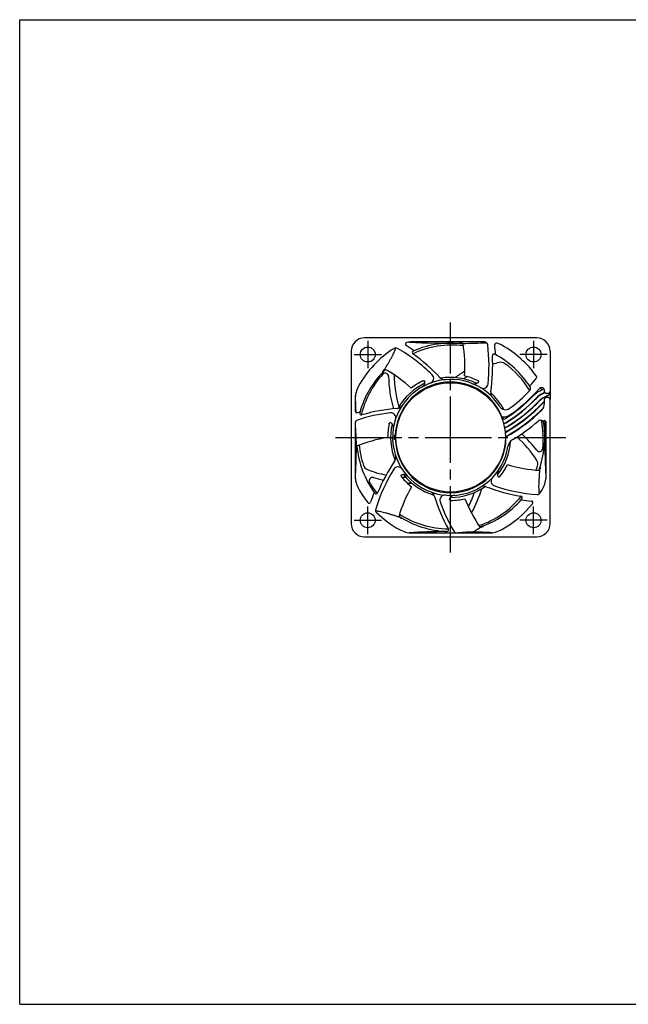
# Model space of a CAD drawing. Header units: millimetres. Extents: x 0 to 420, y 0 to 297.
# Tile 1 of 2: x 0 to 184, y 0 to 297. Entities that reach past the tile are written whole.
import ezdxf

# ---------------------------------------------------------------- set-up
doc = ezdxf.new("R2010")
doc.units = ezdxf.units.MM
doc.linetypes.add('CENTER', pattern=[27, 20, -2, 3, -2])
doc.linetypes.add('HS', pattern=[0])

msp = doc.modelspace()

# ---------------------------------------------------------------- linework, layer by layer
at = {"color": 7, "linetype": 'HS'}
for p, q in [((0, 297), (420, 297)), ((0, 0), (0, 297)), ((0, 0), (420, 0))]:
    msp.add_line(p, q, dxfattribs=at)
at = {"color": 7, "linetype": 'CENTER'}
for p, q in [((130, 136.29), (130, 205.71)), ((105, 200.15), (105, 191.85)), ((155, 200.15), (155, 191.85)), ((100.85, 196), (109.15, 196)), ((159.15, 196), (150.85, 196)), ((95.29, 171), (164.71, 171)), ((105, 141.85), (105, 150.15)), ((155, 141.85), (155, 150.15)), ((100.85, 146), (109.15, 146)), ((159.15, 146), (150.85, 146))]:
    msp.add_line(p, q, dxfattribs=at)
at = {"color": 7}
for p, q in [((156, 201), (104, 201)), ((140.19, 199.8), (118.43, 199.8)), ((100, 197), (100, 145)), ((160, 197), (160, 184.75)), ((156.76, 184.98), (158.1, 185.75)), ((157.3, 184.03), (158.32, 184.61)), ((157.35, 183.94), (158.36, 184.52)), ((157.9, 182.98), (160, 184.19)), ((158.3, 184.75), (158.3, 185.5)), ((159.5, 184.25), (158.8, 184.25)), ((101.2, 182.57), (101.2, 178.91)), ((152.62, 181.52), (152.73, 181.39)), ((157.95, 182.9), (158.26, 183.07)), ((158.26, 183.07), (160, 184.07)), ((158.3, 181.29), (158.3, 182.5)), ((159.5, 183), (158.8, 183)), ((160, 145), (160, 182.5)), ((153.47, 180.57), (153.53, 180.5)), ((154.27, 179.68), (154.34, 179.61)), ((155.07, 178.79), (155.14, 178.72)), ((101.2, 175.29), (101.2, 159.43)), ((155.88, 177.9), (155.96, 177.8)), ((158.8, 159.43), (158.8, 175.57)), ((104, 141), (156, 141)), ((118.43, 142.2), (141.57, 142.2))]:
    msp.add_line(p, q, dxfattribs=at)
msp.add_line((160, 184.75), (160, 182.5))
at = {"color": 7, "ltscale": 0.498805}
for p, q in [((145.6, 176.37), (146.3, 176.56)), ((145.96, 175.24), (146.64, 175.47)), ((145.99, 175.06), (146.72, 175.4)), ((146.23, 173.96), (147.24, 174.43)), ((146.26, 173.82), (147.35, 174.38)), ((146.42, 172.67), (147.89, 173.42)), ((146.44, 172.37), (147.98, 173.36)), ((146.5, 171.03), (147.52, 171.8))]:
    msp.add_line(p, q, dxfattribs=at)
at = {"color": 7, "ltscale": 0.671737}
for p, q in [((113.31, 171.5), (112.92, 171.5)), ((112.92, 171.5), (112.92, 170.5)), ((112.92, 170.5), (113.31, 170.5))]:
    msp.add_line(p, q, dxfattribs=at)
at = {"color": 7, "linetype": 'Continuous'}
msp.add_line((158.3, 171), (158.31, 171), dxfattribs=at)
at = {"color": 7}
for centre, radius in [((105, 196), 2.25), ((155, 196), 2.25), ((130, 171), 16.5), ((105, 146), 2.25), ((155, 146), 2.25)]:
    msp.add_circle(centre, radius, dxfattribs=at)
for centre, radius, start, end in [((104, 197), 4, 90, 180), ((116.87, 199.14), 0.5, 102.0256, 238.1509), ((118.43, 191.8), 8, 90, 102.0256), ((130, 426.85), 227.45, 266.8471, 270.6855), ((130, 171), 28.4, 82.3597, 113.4532), ((90.48, 192.52), 42.8, 9.068, 9.3448), ((130, 171), 28.6, 82.4782, 84.5587), ((130.56, 426.78), 227.45, 270.8019, 272.588), ((90.48, 192.52), 43.8, 356.0903, 8.9744), ((140.19, 198.8), 1, 7.1993, 90), ((143.79, 198.96), 0.5, 72.7411, 186.8887), ((141.57, 191.8), 8, 60.9209, 72.7411), ((156, 197), 4, 0, 90), ((130, 171), 31.8, 122.4854, 150.9209), ((113.46, 196.98), 1, 60.1659, 122.4854), ((88.53, 153.52), 51.1, 45.3584, 60.1659), ((88.53, 153.52), 53.2, 55.122, 58.1509), ((118.9, 196.6), 0.5, 113.4532, 234.8209), ((88.53, 153.52), 52.2, 42.9062, 54.8209), ((90.48, 192.52), 51.1, 353.9299, 7.1993), ((143.09, 195.64), 0.5, 62.0246, 183.3924), ((90.48, 192.52), 53.2, 3.6935, 6.8887), ((130, 171), 28.4, 32.5056, 62.0246), ((130, 171), 31.8, 35.5597, 60.9209), ((90.48, 192.52), 52.2, 351.4776, 3.3924), ((130, 171), 28.4, 133.7883, 164.8817), ((130, 171), 28.6, 133.9068, 135.9873), ((88.53, 153.52), 42.8, 60.4966, 60.7734), ((88.53, 153.52), 43.8, 47.5188, 60.4029), ((130, 171), 17.5, 32.0203, 350.9633), ((130, 171), 16.7, 21.9231, 178.2843), ((130, 171), 18.1, 115.495, 150.9834), ((130, 171), 19, 116.2352, 128.7254), ((123.39, 188.81), 1.5, 290.3715, 45.3584), ((128.23, 190.42), 2, 222.9062, 275.1979), ((130, 171), 18.1, 64.0664, 99.5548), ((130, 171), 19, 64.8066, 77.2969), ((139.8, 187.28), 1.5, 238.943, 353.9299), ((122.19, 215.32), 42.8, 317.6395, 321.8773), ((155.46, 189.2), 0.5, 321.8773, 35.5597), ((109.2, 182.57), 8, 150.9209, 180), ((144.08, 184.49), 2, 171.4776, 223.7693), ((130, 171), 18.1, 27.6633, 48.1263), ((122.19, 215.32), 45.48, 304.1029, 319.3082), ((122.19, 215.32), 43.8, 305.6248, 316.2587), ((153.11, 185.72), 1, 316.2587, 32.5056), ((160.43, 178.58), 7.38, 119.842, 136.191), ((157.43, 185.01), 1, 29.3361, 139.3082), ((130, 171), 31, 27.6461, 28.8773), ((130, 171), 31, 25.4243, 25.6097), ((158.8, 184.75), 0.5, 180, 270), ((159.5, 184.75), 0.5, 270, 0), ((-125.85, 171), 227.45, 1.8795, 3.1529), ((160.43, 178.58), 6.28, 119.8444, 136.1875), ((160.43, 178.58), 6.18, 119.8451, 136.1852), ((160.44, 178.56), 5.1, 119.855, 136.1558), ((160.44, 178.56), 5, 119.856, 136.1509), ((155.3, 181.29), 3, 314.2215, 0), ((160.45, 178.55), 3.91, 123.2756, 136.1109), ((160.45, 178.55), 3.82, 124.267, 136.0969), ((158.8, 182.5), 0.5, 90, 180), ((130, 171), 31, 23.1958, 23.3819), ((159.5, 182.5), 0.5, 0, 90), ((101.7, 178.91), 0.5, 180, 287.46), ((117.81, 127.68), 53.2, 106.5506, 107.46), ((117.81, 127.68), 51.1, 96.787, 108.1569), ((103.07, 178.28), 0.5, 164.8817, 286.2495), ((117.81, 127.68), 52.2, 94.3348, 106.2495), ((111.95, 176.93), 1.5, 341.8001, 96.787), ((113.72, 181.73), 2, 274.3348, 326.6264), ((146.53, 181.34), 2, 212.0203, 305.6248), ((122.19, 215.32), 50.48, 300.6737, 314.2215), ((102.2, 175.29), 1, 108.1569, 180), ((146.06, 180.18), 3, 254.3781, 304.197), ((130, 171), 16.9, 18.9033, 21.5223), ((130, 171), 16.9, 14.5163, 14.9728), ((122.19, 215.32), 52.2, 300.5525, 310.9916), ((157.08, 175.16), 1, 8.7341, 130.9916), ((130, 171), 28.4, 339.5026, 8.7341), ((122.19, 215.32), 53.2, 312.0686, 312.2616), ((158.3, 175.57), 0.5, 0, 132.2616), ((385.85, 171), 227.45, 178.728, 183.1529), ((130, 171), 19, 167.6637, 180.154), ((130, 171), 18.1, 166.9236, 202.412), ((130, 171), 16.9, 10.2685, 10.697), ((130, 171), 16.9, 5.4939, 6.3267), ((117.81, 127.68), 43.8, 98.9474, 111.8315), ((130, 171), 16.7, 181.7157, 359.6067), ((130, 171), 18.1, 321.2093, 356.3193), ((151.08, 166.79), 6, 120.7735, 139.8647), ((130, 171), 16.9, 0.3037, 1.1164), ((150.25, 167.78), 3, 120.5525, 170.9633), ((-125.85, 171), 227.45, 356.8471, 359.1981), ((130, 171), 28.6, 185.3353, 187.4158), ((117.81, 127.68), 42.8, 111.9252, 112.202), ((130, 171), 28.4, 185.2169, 216.3103), ((156.27, 134.46), 52.2, 145.7634, 157.6781), ((111.46, 164.96), 2, 325.7634, 18.055), ((156.27, 134.46), 51.1, 148.2156, 163.0231), ((114.11, 160.59), 1.5, 33.2287, 148.2156), ((130, 171), 19, 321.9494, 334.4397), ((159.78, 204.74), 43.8, 253.2331, 266.1172), ((130, 171), 28.6, 339.6211, 341.7015), ((159.78, 204.74), 42.8, 266.2109, 266.4877), ((109.2, 159.43), 8, 180, 209.0791), ((130, 171), 19, 219.0923, 231.5826), ((130, 171), 18.1, 218.3521, 253.8405), ((143.69, 157.82), 1.5, 136.0858, 251.0727), ((150.8, 159.43), 8, 330.9209, 0), ((130, 171), 31.8, 209.0791, 218.1761), ((156.27, 134.46), 43.8, 150.376, 163.2601), ((123.17, 152.74), 2, 17.1919, 69.4836), ((130, 171), 18.1, 269.7808, 305.2691), ((140.02, 154.27), 2, 68.6205, 120.9121), ((159.78, 204.74), 52.2, 248.6205, 260.5352), ((159.78, 204.74), 51.1, 251.0727, 265.8802), ((130, 171), 31.8, 328.1997, 330.9209), ((105.39, 151.65), 0.5, 218.1761, 341.3289), ((156.27, 134.46), 53.2, 157.9792, 161.3289), ((107.52, 154.48), 0.5, 216.3103, 337.6781), ((174.94, 168.76), 52.2, 197.1919, 209.1066), ((128.23, 152.08), 1.5, 84.6572, 199.6441), ((174.94, 168.76), 51.1, 199.6441, 210.6717), ((130, 171), 19, 270.5209, 283.0111), ((174.94, 168.76), 43.8, 201.8045, 214.6886), ((130, 171), 28.4, 288.074, 319.1684), ((151.11, 152.76), 0.5, 319.1674, 80.5352), ((159.78, 204.74), 53.2, 260.8363, 264.186), ((154.34, 151.32), 0.5, 321.0332, 84.186), ((156.18, 154.77), 1, 265.8802, 328.1997), ((108.35, 149.09), 1, 163.0231, 225.3425), ((130, 171), 31.8, 299.0791, 321.0332), ((130, 171), 31.8, 225.3425, 240.9209), ((130, 171), 28.6, 236.7639, 238.8444), ((130, 171), 28.4, 236.6454, 267.7389), ((156.27, 134.46), 42.8, 163.3538, 163.6306), ((104, 145), 4, 180, 270), ((118.43, 150.2), 8, 240.9209, 270), ((130, -84.85), 227.45, 90.3525, 93.1529), ((128.2, 142.6), 0.4, 270, 4.9606), ((128.9, 143.12), 0.5, 267.7389, 29.1066), ((131.85, 143.2), 1, 210.6717, 270), ((130, 171), 28.6, 288.1925, 290.273), ((174.94, 168.76), 42.8, 214.7823, 215.0591), ((141.57, 150.2), 8, 270, 299.0791), ((156, 145), 4, 270, 0), ((130, -84.85), 227.45, 86.8471, 88.2928)]:
    msp.add_arc(centre, radius, start, end, dxfattribs=at)
at = {"color": 7, "ltscale": 0.8}
for centre, radius, start, end in [((130.36, 171.02), 27.81, 82.7748, 115.0604), ((153.13, 161.09), 33.6, 104.6665, 108.1292), ((145.13, 191.66), 2, 54.4521, 104.6665), ((130.13, 170.66), 27.81, 31.2835, 54.4521), ((110.26, 189.38), 1, 1.5911, 137.7222), ((155.13, 156.83), 40, 121.4597, 126.3497), ((130.09, 171.35), 27.81, 137.7222, 166.6282), ((151.24, 190.52), 40, 181.5911, 195.7868), ((146.57, 189.94), 33.6, 180.1189, 196.8448), ((153.13, 161.09), 33.6, 122.768, 124.8448), ((130.13, 170.66), 27.81, 353.7222, 11.2929), ((127.72, 145.94), 33.6, 32.6665, 48.5514), ((124.29, 142.72), 40, 37.5911, 47.2346), ((130.09, 171.35), 27.81, 185.4902, 198.4521), ((156.77, 167.73), 1, 217.5911, 353.7222), ((154.33, 162.99), 2, 342.4521, 32.6665), ((105.61, 163.18), 2, 198.4521, 248.6665), ((117.11, 192.61), 33.6, 248.6665, 258.7461), ((129.72, 170.77), 27.81, 339.6862, 342.4521), ((106.42, 157.91), 1, 73.5911, 209.7222), ((118, 197.24), 40, 253.5911, 258.0616), ((117.11, 192.61), 33.6, 266.7761, 268.8448), ((129.7, 171.2), 27.81, 209.7222, 218.032), ((118, 197.24), 40, 268.4028, 270.3497), ((101.34, 167.7), 40, 330.8298, 342.3497), ((105.46, 165.42), 33.6, 332.779, 340.8448), ((129.72, 170.77), 27.81, 288.4889, 320.8646), ((129.7, 171.2), 27.81, 237.0363, 269.2208)]:
    msp.add_arc(centre, radius, start, end, dxfattribs=at)
at = {"color": 7, "ltscale": 0.671737}
for centre, radius, start, end in [((122.19, 215.32), 45.65, 301.8887, 316.1567), ((122.19, 215.31), 46.74, 301.535, 316.1452), ((122.19, 215.31), 46.84, 301.577, 316.1456), ((122.2, 215.29), 47.92, 301.4996, 316.1503), ((122.2, 215.29), 48.02, 301.5752, 316.1509), ((122.21, 215.28), 49.1, 301.5241, 316.1546), ((122.21, 215.28), 49.2, 301.5737, 316.1557), ((122.19, 215.32), 50.35, 300.2087, 315.2955)]:
    msp.add_arc(centre, radius, start, end, dxfattribs=at)
at = {"color": 7}
for points, knots in [([(110.17, 191.61), (110.34, 191.91), (110.69, 192.52), (111.2, 193.39), (111.68, 194.21), (112.12, 194.99), (112.52, 195.73), (112.86, 196.42), (113.15, 197.06), (113.33, 197.57), (113.42, 197.88), (113.45, 197.98)], [0, 0, 0, 0, 1.067441, 2.082327, 3.027864, 3.929022, 4.77225, 5.543105, 6.240845, 6.86984, 7.18728, 7.18728, 7.18728, 7.18728]), ([(121.29, 186.18), (121.41, 186.25), (121.62, 186.4), (121.88, 186.67), (122.07, 186.95), (122.19, 187.24), (122.26, 187.54), (122.26, 187.81), (122.23, 187.97), (122.21, 188.04)], [0, 0, 0, 0, 0.419231, 0.793151, 1.124455, 1.428498, 1.723424, 2.028887, 2.225806, 2.225806, 2.225806, 2.225806]), ([(121.6, 188.04), (121.67, 188.08), (121.85, 188.11), (122.06, 188.08), (122.18, 188.05), (122.21, 188.04)], [0, 0, 0, 0, 0.2380967, 0.5305364, 0.6233092, 0.6233092, 0.6233092, 0.6233092]), ([(136.43, 187.28), (136.59, 187.21), (136.9, 187.13), (137.37, 187.12), (137.8, 187.21), (138.16, 187.4), (138.37, 187.59), (138.46, 187.7), (138.46, 187.71)], [0, 0, 0, 0, 0.495009, 0.965605, 1.397393, 1.794643, 2.188283, 2.220513, 2.220513, 2.220513, 2.220513]), ([(138.09, 188.19), (138.16, 188.16), (138.3, 188.04), (138.41, 187.86), (138.45, 187.74), (138.47, 187.71)], [0, 0, 0, 0, 0.2380967, 0.5305364, 0.6233306, 0.6233306, 0.6233306, 0.6233306]), ([(111.44, 175.06), (111.46, 175.14), (111.54, 175.3), (111.69, 175.44), (111.8, 175.52), (111.82, 175.53)], [0, 0, 0, 0, 0.2380967, 0.5305364, 0.6233185, 0.6233185, 0.6233185, 0.6233185]), ([(111.83, 175.53), (111.83, 175.53), (111.83, 175.53), (111.82, 175.53), (111.82, 175.53)], [0, 0, 0, 0, 0.00452902, 0.008388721, 0.008388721, 0.008388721, 0.008388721]), ([(112.7, 173.65), (112.73, 173.82), (112.74, 174.15), (112.64, 174.62), (112.44, 175.02), (112.17, 175.33), (111.95, 175.48), (111.83, 175.53)], [0, 0, 0, 0, 0.507823, 0.990047, 1.431276, 1.835225, 2.217556, 2.217556, 2.217556, 2.217556]), ([(101.2, 174.61), (101.2, 174.58), (101.22, 174.3), (101.26, 173.75), (101.32, 172.92), (101.37, 172.02), (101.41, 171.09), (101.44, 170.45), (101.45, 170.13)], [1.170882, 1.170882, 1.170882, 1.170882, 1.256004, 2.002701, 2.833798, 3.743273, 4.704247, 5.654849, 5.654849, 5.654849, 5.654849]), ([(101.45, 170.13), (101.47, 169.82), (101.49, 169.22), (101.51, 168.62), (101.52, 168.34)], [0, 0, 0, 0, 0.952241, 1.79292, 1.79292, 1.79292, 1.79292]), ([(144.44, 161.11), (144.34, 160.97), (144.18, 160.67), (144.07, 160.2), (144.07, 159.75), (144.18, 159.36), (144.32, 159.13), (144.4, 159.03)], [0, 0, 0, 0, 0.510172, 0.994298, 1.437546, 1.83834, 2.217333, 2.217333, 2.217333, 2.217333]), ([(115.25, 159.02), (115.2, 159.08), (115.13, 159.25), (115.11, 159.46), (115.12, 159.59), (115.12, 159.62)], [0, 0, 0, 0, 0.2380967, 0.5305364, 0.6233459, 0.6233459, 0.6233459, 0.6233459]), ([(117.14, 159.13), (117.03, 159.25), (116.78, 159.47), (116.35, 159.69), (115.91, 159.78), (115.5, 159.76), (115.25, 159.68), (115.13, 159.62), (115.13, 159.62)], [0, 0, 0, 0, 0.506603, 0.987577, 1.428066, 1.828188, 2.209122, 2.218053, 2.218053, 2.218053, 2.218053]), ([(144.96, 159.29), (144.91, 159.23), (144.77, 159.12), (144.57, 159.05), (144.44, 159.03), (144.41, 159.03)], [0, 0, 0, 0, 0.2380967, 0.5305364, 0.6233458, 0.6233458, 0.6233458, 0.6233458]), ([(156.75, 160.1), (156.72, 159.65), (156.64, 158.55), (156.54, 156.91), (156.55, 155.31), (156.67, 154.36), (156.77, 153.97)], [0, 0, 0, 0, 1.332285, 3.312636, 4.921948, 6.148982, 6.148982, 6.148982, 6.148982]), ([(130.17, 152), (130.09, 152), (129.92, 152.05), (129.74, 152.16), (129.65, 152.25), (129.62, 152.27)], [0, 0, 0, 0, 0.2380967, 0.5305364, 0.6233201, 0.6233201, 0.6233201, 0.6233201]), ([(131.27, 153.55), (131.1, 153.53), (130.77, 153.47), (130.33, 153.27), (129.98, 152.98), (129.74, 152.65), (129.65, 152.4), (129.63, 152.28)], [0, 0, 0, 0, 0.50981, 0.995144, 1.43923, 1.840824, 2.217406, 2.217406, 2.217406, 2.217406]), ([(107.37, 148.89), (107.45, 148.88), (107.73, 148.86), (108.24, 148.8), (108.93, 148.67), (109.68, 148.48), (110.48, 148.26), (111.34, 148), (112.26, 147.72), (113.22, 147.42), (113.89, 147.21), (114.23, 147.11)], [0.339726, 0.339726, 0.339726, 0.339726, 0.563356, 1.191293, 1.888514, 2.658486, 3.500172, 4.400985, 5.349753, 6.369524, 7.435252, 7.435252, 7.435252, 7.435252]), ([(137.31, 142.71), (137.21, 142.64), (137, 142.53), (136.77, 142.49), (136.65, 142.49)], [0, 0, 0, 0, 0.3448776, 0.6962446, 0.6962446, 0.6962446, 0.6962446]), ([(138.15, 143.29), (138.05, 143.22), (137.76, 143.02), (137.48, 142.83), (137.31, 142.71)], [0, 0, 0, 0, 0.38615, 1.027027, 1.027027, 1.027027, 1.027027]), ([(138.93, 143.83), (138.75, 143.7), (138.49, 143.52), (138.23, 143.34), (138.15, 143.29)], [0, 0, 0, 0, 0.6716514, 0.948328, 0.948328, 0.948328, 0.948328]), ([(136.65, 142.49), (135.98, 142.45), (134.75, 142.39), (133.3, 142.29), (132.51, 142.22), (132.28, 142.2)], [0, 0, 0, 0, 2.018186, 3.687463, 4.383295, 4.383295, 4.383295, 4.383295])]:
    msp.add_open_spline(points, degree=3, knots=knots, dxfattribs=at)
for points in [[(122.21, 188.04), (122.21, 188.04), (122.21, 188.04), (122.21, 188.04)], [(138.46, 187.71), (138.46, 187.71), (138.46, 187.71), (138.47, 187.71)], [(156.81, 161.04), (156.79, 160.73), (156.77, 160.41), (156.75, 160.1)], [(115.13, 159.62), (115.13, 159.62), (115.12, 159.62), (115.12, 159.62)], [(144.4, 159.03), (144.41, 159.03), (144.41, 159.03), (144.41, 159.03)], [(129.63, 152.28), (129.63, 152.28), (129.62, 152.27), (129.62, 152.27)], [(114.23, 147.11), (114.26, 147.1), (114.29, 147.09), (114.32, 147.08)]]:
    msp.add_open_spline(points, degree=3, dxfattribs=at)

doc.saveas('drawing.dxf')
